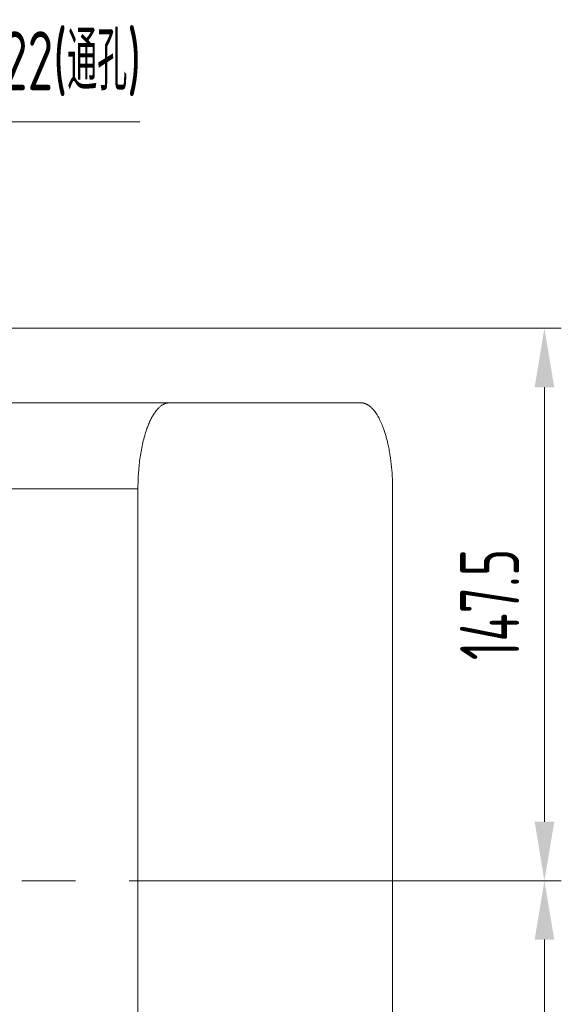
# Model space of a CAD drawing. Header units: millimetres. Extents: x -170 to 6906, y -2212 to 4257.
# Tile 8 of 256: x 396 to 540, y 1586 to 1849. Entities that reach past the tile are written whole.
import ezdxf

# ---------------------------------------------------------------- set-up
doc = ezdxf.new("R2010")
doc.units = ezdxf.units.MM
doc.linetypes.add('CENTER2', pattern=[28.575, 19.05, -3.175, 3.175, -3.175])
for name, color, linetype, lineweight in [('1轮廓实线层', 7, 'Continuous', 18), ('3中心线层', 1, 'CENTER2', 13), ('7标注层', 4, 'Continuous', 13)]:
    doc.layers.add(name, color=color, linetype=linetype, lineweight=lineweight)
doc.styles.add('PC_TEXTSTYLE', font='ISOCP.SHX', dxfattribs={"width": 0.707, "bigfont": 'GBCBIG.SHX'})

msp = doc.modelspace()

# ---------------------------------------------------------------- linework, layer by layer
at = {"layer": '1轮廓实线层', "color": 7}
for p, q in [((323.69, 1746.53), (435.51, 1746.53)), ((323.69, 1746.53), (435.52, 1746.53)), ((435.52, 1746.53), (486.68, 1746.53)), ((427.15, 1723.53), (323.69, 1723.53)), ((427.15, 1514.33), (427.15, 1723.53)), ((495.12, 1723.33), (495.12, 1514.53))]:
    msp.add_line(p, q, dxfattribs=at)
for points, weights in [([(435.52, 1746.53), (430.62, 1746.53), (427.15, 1737), (427.15, 1723.53)], [1, 0.804737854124, 0.804737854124, 1]), ([(486.68, 1746.53), (488.86, 1746.53), (490.95, 1744.32), (492.59, 1739.9)], [1, 0.903547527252, 0.854739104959, 0.85357473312]), ([(492.59, 1739.9), (494.28, 1735.35), (495.12, 1729.47), (495.12, 1723.33)], [0.85357473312, 0.852381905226, 0.901190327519, 1])]:
    msp.add_rational_spline(points, weights, degree=3, dxfattribs=at)
at = {"layer": '3中心线层', "color": 7, "ltscale": 4.5}
msp.add_line((510.5, 1618.93), (-69.41, 1618.93), dxfattribs=at)
at = {"layer": '7标注层', "color": 7}
for p, q in [((357.95, 1821.57), (427.68, 1821.57)), ((17.12, 1766.43), (540.12, 1766.43)), ((535.62, 1634.68), (535.62, 1750.68)), ((510.5, 1618.93), (540.12, 1618.93)), ((510.5, 1618.93), (540.12, 1618.93)), ((535.62, 1603.18), (535.62, 1487.18))]:
    msp.add_line(p, q, dxfattribs=at)
at = {"layer": '7标注层', "color": 7, "lineweight": 18}
for points in [[(533, 1750.68), (538.25, 1750.68), (535.62, 1766.43)], [(533, 1634.68), (538.25, 1634.68), (535.62, 1618.93)], [(533, 1603.18), (538.25, 1603.18), (535.62, 1618.93)]]:
    msp.add_solid(points, dxfattribs=at)

# ---------------------------------------------------------------- texts
at = {"layer": '7标注层', "color": 7, "insert": (396.19, 1837.1), "char_height": 15.75, "attachment_point": 5, "style": 'PC_TEXTSTYLE', "bg_fill": 3, "box_fill_scale": 1.1, "bg_fill_color": 256, "bg_fill_true_color": 13158600, "bg_fill_transparency": 0}
msp.add_mtext('8-∅22(通孔)', dxfattribs=at)
at = {"layer": '7标注层', "color": 7, "insert": (521, 1692.68), "char_height": 15.75, "attachment_point": 5, "rotation": 90, "style": 'PC_TEXTSTYLE', "bg_fill": 3, "box_fill_scale": 1.1, "bg_fill_color": 256, "bg_fill_true_color": 13158600, "bg_fill_transparency": 0}
msp.add_mtext('147.5', dxfattribs=at)

doc.saveas('drawing.dxf')
